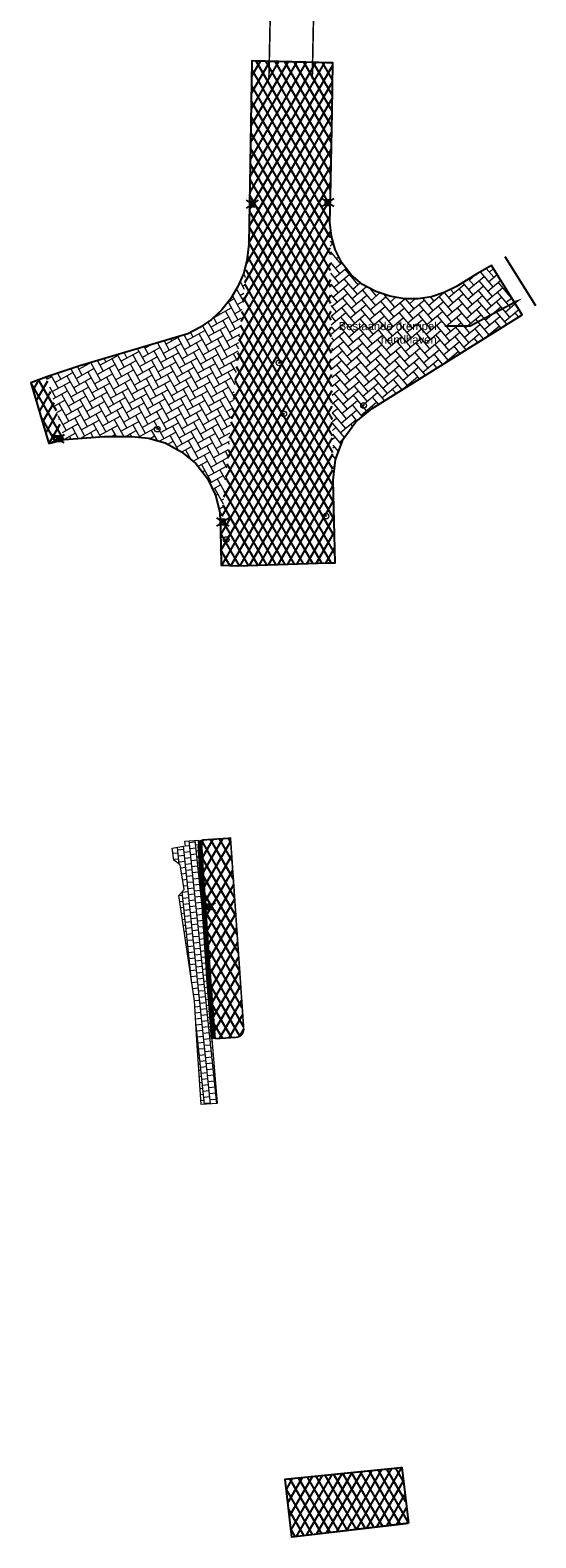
# Model space of a CAD drawing. Header units: metres. Extents: x 197743 to 198659, y 353932 to 354696.
# Tile 6 of 10: x 197743 to 197774, y 354400 to 354493. Entities that reach past the tile are written whole.
import ezdxf
from ezdxf import colors
from ezdxf.entities.mleader import LeaderData, LeaderLine
from ezdxf.math import Vec2, Vec3

# ---------------------------------------------------------------- set-up
doc = ezdxf.new("R2010")
doc.units = ezdxf.units.M
doc.linetypes.add('VW-1-1_STREEP', pattern=[2, 1, -1])
for name, color, linetype, lineweight in [('B-WE-VW-MARKERING_LANGS_STREEP_11-G', 252, 'VW-1-1_STREEP', 13), ('V-WE-RI-KOLK-S', 7, 'Continuous', 25), ('V-WE-VH-KANTOPSLUITING_TROTTOIRBAND-G', 7, 'VH-TROTTOIRBAND-V', 0), ('V-WE-VH-VERHARDING_BETONSTRAATSTEEN-A', 252, 'Continuous', 18), ('V-WE-VH-VERHARDING_TEGEL-A', 252, 'Continuous', 18), ('V-WE-VH-ZAAGSNEDE-G', 7, 'ZAAGSNEDE_LINE', 30), ('X-XX-AL-AANKLEDING-T25', 7, 'Continuous', 25)]:
    doc.layers.add(name, color=color, linetype=linetype, lineweight=lineweight)
doc.layers.add('bct-inspectieput', color=7, linetype='Continuous')
doc.layers.add('V_WEGEN_A_ASFALT', color=252, linetype='Continuous')
doc.styles.add('NLCS_ISO', font='arial.ttf')
doc.styles.get("Standard").update_dxf_attribs({"font": 'arial.ttf'})
doc.linetypes.add('VH-TROTTOIRBAND-V', pattern='A,2.5,[24,NLCS.SHX,S=1,R=0,X=0,Y=0],2.5,-2,2,-2,2,-2', length=15)
doc.linetypes.add('ZAAGSNEDE_LINE', pattern='A,12.7,-5.08,["Z",Standard,S=2.54,R=0,X=-2.54,Y=-1.27],-6.35', length=24.13)
pattern_1 = [(60, (0, 0), (-0.4330127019, 0.25), []), (120, (0, 0), (-0.4330127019, -0.25), [])]

# ---------------------------------------------------------------- blocks, each defined once
blk = doc.blocks.new('INSPECTIEPUT-flat-37-flat-1-flat-1')
at = {"color": 7, "lineweight": 9}
for p, q in [((0.038, 0.022), (-0.038, 0.022)), ((-0.038, 0.022), (0, -0.043)), ((0, -0.043), (0.038, 0.022))]:
    blk.add_line(p, q, dxfattribs=at)
blk.add_circle((0, -0.011), 0.175, dxfattribs=at)
at = {"layer": 'bct-inspectieput', "flags": 1}
for tag, p in [('POINTNUMBER', (0, -0.011)), ('COMMENT', (0, -0.636))]:
    blk.add_attdef(tag, p, '', height=0.5, dxfattribs=at)
blk = doc.blocks.new('V-SRI-KOLK_RWS-SO')
at = {"ltscale": 0.1}
blk.add_hatch(color=256, dxfattribs=at).paths.add_polyline_path([(0, -0.75), (1.125, -0.75), (1.125, 0.75), (0, 0.75)])
for p, q in [((-1.875, 1.25), (1.875, -1.25)), ((1.875, 1.25), (-1.875, -1.25)), ((0, -0.75), (0, 0.75))]:
    blk.add_line(p, q, dxfattribs=at)
at = {"flags": 128}
blk.add_lwpolyline([(-1.125, -0.75), (1.125, -0.75), (1.125, 0.75), (-1.125, 0.75)], close=True, dxfattribs=at)
at = {"ltscale": 0.1, "flags": 128}
blk.add_lwpolyline([(0, -0.75), (1.125, -0.75), (1.125, 0.75), (0, 0.75)], close=True, dxfattribs=at)
blk = doc.blocks.new('V-SRI-KOLK_STRAAT_300X300-SO')
at = {"ltscale": 0.1}
for p, q in [((-1.875, 2), (1.875, -0.5)), ((1.875, 2), (-1.875, -0.5))]:
    blk.add_line(p, q, dxfattribs=at)
for p, q in [((-0.75, 0), (0.75, 1.5)), ((0.75, 0), (-0.75, 1.5))]:
    blk.add_line(p, q)
at = {"flags": 128}
blk.add_lwpolyline([(-0.75, 0), (0.75, 0), (0.75, 1.5), (-0.75, 1.5)], close=True, dxfattribs=at)

msp = doc.modelspace()

# ---------------------------------------------------------------- hatches: boundary and pattern name
at = {"layer": 'V-WE-VH-VERHARDING_BETONSTRAATSTEEN-A'}
h = msp.add_hatch(dxfattribs=at)
h.set_pattern_fill('AVH-BSS_KEIFORMAAT_KEPER', color=256, scale=4, angle=40, pattern_type=2)
h.set_pattern_definition([(40, (200.52755, 2.66816), (0.05176787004, 0.5917094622), [1.26, -0.42]), (310, (199.9876, 3.31164), (0.05176787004, 0.5917094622), [1.26, -0.42])])
h.paths.add_polyline_path([(197773.189, 354475.572), (197771.291, 354478.608), (197770.432, 354478.093), (197769.131, 354477.304), (197768.385, 354476.925), (197767.59, 354476.664), (197766.763, 354476.534), (197765.925, 354476.543), (197765.018, 354476.698), (197764.145, 354476.986), (197763.335, 354477.426), (197762.634, 354478.025), (197762.063, 354478.759), (197761.644, 354479.589), (197761.408, 354480.415), (197761.322, 354481.27), (197761.516, 354465.333), (197761.662, 354466.614), (197762.143, 354467.858), (197762.927, 354468.936), (197763.924, 354469.754)])
h = msp.add_hatch(dxfattribs=at)
h.set_pattern_fill('AVH-BSS_KEIFORMAAT_KEPER', color=256, scale=4, angle=29, pattern_type=2)
h.set_pattern_definition([(29, (200.52755, 2.66816), (0.1637202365, 0.5709603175), [1.26, -0.42]), (299, (200.1203, 3.40284), (0.1637202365, 0.5709603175), [1.26, -0.42])])
h.paths.add_polyline_path([(197756.191, 354478.882), (197755.97, 354478.081), (197755.636, 354477.296), (197755.19, 354476.549), (197754.64, 354475.864), (197754, 354475.261), (197753.291, 354474.758), (197752.534, 354474.362), (197745.874, 354472.387), (197743.825, 354471.725), (197744.92, 354467.844), (197747.379, 354468.026), (197749.088, 354468.027), (197750.106, 354467.936), (197751.15, 354467.633), (197752.147, 354467.091), (197753.043, 354466.355), (197753.755, 354465.437), (197754.247, 354464.414), (197754.51, 354463.359), (197754.567, 354462.223)])
at = {"layer": 'V-WE-VH-VERHARDING_TEGEL-A'}
h = msp.add_hatch(dxfattribs=at)
h.set_pattern_fill('AVH-TEGEL_300X300_HALFST', color=256, scale=1.25, angle=6, pattern_type=2)
h.set_pattern_definition([(6, (27.56446, -33.17613), (0.3533466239, 0.22567102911), [0.375, -0.375]), (96, (27.56446, -33.17613), (-0.37294571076, -0.03919817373), [])])
h.paths.add_polyline_path([(197753.107, 354430.742), (197752.947, 354433.159), (197751.995, 354439.675), (197752.317, 354440.047), (197752.062, 354441.579), (197751.683, 354441.856), (197751.579, 354442.602), (197752.406, 354442.735), (197752.358, 354443.034), (197753.171, 354443.087), (197753.254, 354441.816), (197753.756, 354434.325), (197754.032, 354430.815), (197754.35, 354426.829), (197753.37, 354426.765)])
at = {"layer": 'V_WEGEN_A_ASFALT'}
h = msp.add_hatch(dxfattribs=at)
h.set_pattern_fill('AVH-ASFALT', color=256, scale=0.5, style=0, pattern_type=2)
h.set_pattern_definition(pattern_1)
h.paths.add_polyline_path([(197761.322, 354481.27), (197761.352, 354482.831), (197761.45, 354488.077), (197761.505, 354491.112), (197756.495, 354491.231), (197756.421, 354486.114), (197756.317, 354479.915), (197756.191, 354478.882), (197754.567, 354462.22), (197754.596, 354460.166), (197754.593, 354460.072), (197755.624, 354460.034), (197760.602, 354460.197), (197761.645, 354460.231), (197761.516, 354465.333)])
h = msp.add_hatch(dxfattribs=at)
h.set_pattern_fill('AVH-ASFALT', color=256, scale=0.5, style=0, pattern_type=2)
h.set_pattern_definition(pattern_1)
h.paths.add_polyline_path([(197744.92, 354467.844), (197743.948, 354467.606), (197742.85, 354471.354), (197743.825, 354471.725)])
h = msp.add_hatch(dxfattribs=at)
h.set_pattern_fill('AVH-ASFALT', color=256, scale=0.5, style=0, pattern_type=2)
h.set_pattern_definition(pattern_1)
edge = h.paths.add_edge_path()
edge.add_line((197753.378, 354443.101), (197755.176, 354443.219))
edge.add_line((197755.176, 354443.219), (197755.992, 354431.449))
edge.add_arc((197755.493, 354431.414), 0.5, -86.23619, 3.97396, ccw=False)
edge.add_line((197755.526, 354430.915), (197754.232, 354430.83))
edge.add_line((197754.232, 354430.83), (197753.378, 354443.101))
h = msp.add_hatch(dxfattribs=at)
h.set_pattern_fill('AVH-ASFALT', color=256, scale=0.5, style=0, pattern_type=2)
h.set_pattern_definition(pattern_1)
h.paths.add_polyline_path([(197766.163, 354400.906), (197758.972, 354400.046), (197758.552, 354403.616), (197765.761, 354404.341)])

# ---------------------------------------------------------------- linework, layer by layer
for points in [[(197754.032, 354430.815), (197753.756, 354434.325), (197753.254, 354441.816), (197753.2, 354442.745)], [(197754.232, 354430.83), (197753.955, 354434.34), (197753.454, 354441.828), (197753.38, 354443.101)]]:
    msp.add_lwpolyline(points)
at = {"layer": 'B-WE-VW-MARKERING_LANGS_STREEP_11-G', "flags": 128}
msp.add_lwpolyline([(197760.139, 354570.977, 0.1, 0.1, 0), (197758.995, 354547.483, 0.1, 0.1, 0), (197758.353, 354528.296, 0.1, 0.1, 0), (197757.551, 354490.206, 0, 0, 0)], format="xyseb", dxfattribs=at)
at = {"layer": 'B-WE-VW-MARKERING_LANGS_STREEP_11-G', "const_width": 0.1, "flags": 128}
msp.add_lwpolyline([(197760.228, 354490.138), (197760.833, 354519.981), (197761.279, 354536.762), (197761.766, 354549.438), (197762.347, 354560.873), (197762.848, 354570.841)], dxfattribs=at)
at = {"layer": 'V-WE-VH-KANTOPSLUITING_TROTTOIRBAND-G', "ltscale": 0.2, "const_width": 0.2, "flags": 128}
msp.add_lwpolyline([(197754.132, 354430.822), (197753.855, 354434.333), (197753.354, 354441.822), (197753.28, 354443.094)], dxfattribs=at)
at = {"layer": 'V-WE-VH-VERHARDING_BETONSTRAATSTEEN-A'}
msp.add_lwpolyline([(197773.192, 354475.568), (197771.287, 354478.614)], dxfattribs=at)
at = {"layer": 'V-WE-VH-VERHARDING_TEGEL-A'}
msp.add_lwpolyline([(197753.107, 354430.742), (197752.947, 354433.159), (197751.995, 354439.675), (197752.317, 354440.047), (197752.062, 354441.579), (197751.683, 354441.856), (197751.579, 354442.602), (197752.406, 354442.735), (197752.358, 354443.034), (197753.171, 354443.087), (197753.254, 354441.816), (197753.756, 354434.325), (197754.032, 354430.815), (197754.35, 354426.829), (197753.37, 354426.765)], close=True, dxfattribs=at)
at = {"layer": 'V-WE-VH-ZAAGSNEDE-G', "linetype": 'ZAAGSNEDE_LINE', "ltscale": 0.1, "const_width": 0.1}
for points in [[(197756.495, 354491.231), (197761.505, 354491.112)], [(197743.948, 354467.606), (197742.85, 354471.354)], [(197754.593, 354460.072), (197755.624, 354460.034), (197761.645, 354460.231)], [(197758.552, 354403.616), (197765.761, 354404.341)], [(197758.972, 354400.046), (197766.165, 354400.887)]]:
    msp.add_lwpolyline(points, dxfattribs=at)
at = {"layer": 'V-WE-VH-ZAAGSNEDE-G', "linetype": 'ZAAGSNEDE_LINE', "ltscale": 0.1, "const_width": 0.1, "flags": 128}
msp.add_lwpolyline([(197753.378, 354443.101), (197755.176, 354443.219), (197755.992, 354431.449, -0.415288), (197755.526, 354430.915), (197754.232, 354430.83)], format="xyb", dxfattribs=at)
at = {"layer": 'V_WEGEN_A_ASFALT'}
for points in [[(197743.948, 354467.606), (197743.948, 354467.606), (197744.92, 354467.844), (197747.379, 354468.026), (197749.088, 354468.027), (197750.106, 354467.936), (197751.15, 354467.633), (197752.147, 354467.091), (197753.043, 354466.355), (197753.755, 354465.437), (197754.247, 354464.414), (197754.51, 354463.359), (197754.567, 354462.229), (197754.596, 354460.166), (197754.593, 354460.072), (197755.624, 354460.034), (197760.602, 354460.197), (197761.645, 354460.231), (197761.516, 354465.333), (197761.662, 354466.614), (197762.143, 354467.858), (197762.927, 354468.936), (197763.924, 354469.754), (197773.2, 354475.555), (197771.296, 354478.6), (197770.432, 354478.093), (197769.131, 354477.304), (197768.385, 354476.925), (197767.59, 354476.664), (197766.763, 354476.534), (197765.925, 354476.543), (197765.018, 354476.698), (197764.145, 354476.986), (197763.335, 354477.426), (197762.634, 354478.025), (197762.063, 354478.759), (197761.644, 354479.589), (197761.408, 354480.415), (197761.322, 354481.27), (197761.352, 354482.831), (197761.45, 354488.077), (197761.505, 354491.112), (197756.495, 354491.231), (197756.421, 354486.114), (197756.317, 354479.915), (197756.191, 354478.882), (197755.97, 354478.081), (197755.636, 354477.296), (197755.19, 354476.549), (197754.64, 354475.864), (197754, 354475.261), (197753.291, 354474.758), (197752.534, 354474.362), (197745.874, 354472.387), (197743.825, 354471.725), (197742.85, 354471.354), (197743.948, 354467.606)], [(197774.04, 354476.098), (197772.142, 354479.134)]]:
    msp.add_lwpolyline(points, dxfattribs=at)
msp.add_lwpolyline([(197766.163, 354400.906), (197758.972, 354400.046), (197758.552, 354403.616), (197765.761, 354404.341)], close=True, dxfattribs=at)

# ---------------------------------------------------------------- block references
at = {"layer": 'bct-inspectieput'}
for p in [(197758.179, 354472.589, 23.573), (197758.466, 354469.436, 23.577), (197763.396, 354469.96, 23.479), (197750.653, 354468.497), (197761.076, 354463.121, 23.436), (197754.91, 354461.675, 23.464)]:
    msp.add_blockref('INSPECTIEPUT-flat-37-flat-1-flat-1', p, dxfattribs=at)
at = {"layer": 'V-WE-RI-KOLK-S', "xscale": 0.2, "yscale": 0.2, "zscale": 0.2}
for p in [(197756.52, 354482.237), (197761.185, 354482.33), (197754.697, 354462.6), (197753.849, 354438.828)]:
    msp.add_blockref('V-SRI-KOLK_STRAAT_300X300-SO', p, dxfattribs=at)
at = {"layer": 'V-WE-RI-KOLK-S', "xscale": 0.2, "yscale": 0.2, "zscale": 0.2, "rotation": 359.8093010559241}
msp.add_blockref('V-SRI-KOLK_RWS-SO', (197744.516, 354467.893), dxfattribs=at)

# ---------------------------------------------------------------- leaders
at = {"layer": 'X-XX-AL-AANKLEDING-T25'}
ml = msp.add_multileader_mtext('Standard', dxfattribs=at)
ml.set_content('Bestaande drempel\\Phandhaven', color=256, style='NLCS_ISO')
ml.set_leader_properties()
ml.build(insert=Vec2(0, 0))
ml.multileader.update_dxf_attribs({"dogleg_length": 1.562, "arrow_head_size": 0.5})
ctx = ml.context
ctx.base_point, ctx.char_height, ctx.arrow_head_size, ctx.landing_gap_size, ctx.plane_origin = Vec3(197761.461, 354474.847), 0.5, 0.5, 0.5, Vec3(197767.775, 354462.101)
ctx.text_align_type = 2
notes = []
notes.append((ctx, [(1, (1, 1, 0), (197769.98, 354474.847), (-1, 0), 1.562, [(0, [(197773.2, 354476.559)], 0, [])])]))
ctx.mtext.insert, ctx.mtext.alignment, ctx.mtext.flow_direction = Vec3(197767.918, 354475.101), 3, 5
for ctx, leaders in notes:
    for number, flags, end, landing, length, lines in leaders:
        leader = LeaderData()
        leader.index, (leader.has_last_leader_line, leader.has_dogleg_vector, leader.attachment_direction) = number, flags
        leader.last_leader_point, leader.dogleg_vector, leader.dogleg_length = Vec3(end), Vec3(landing), length
        for number, points, colour, breaks in lines:
            line = LeaderLine()
            line.index, line.vertices, line.color, line.breaks = number, Vec3.list(points), colors.encode_raw_color(colour), breaks
            leader.lines.append(line)
        ctx.leaders.append(leader)

doc.saveas('drawing.dxf')
